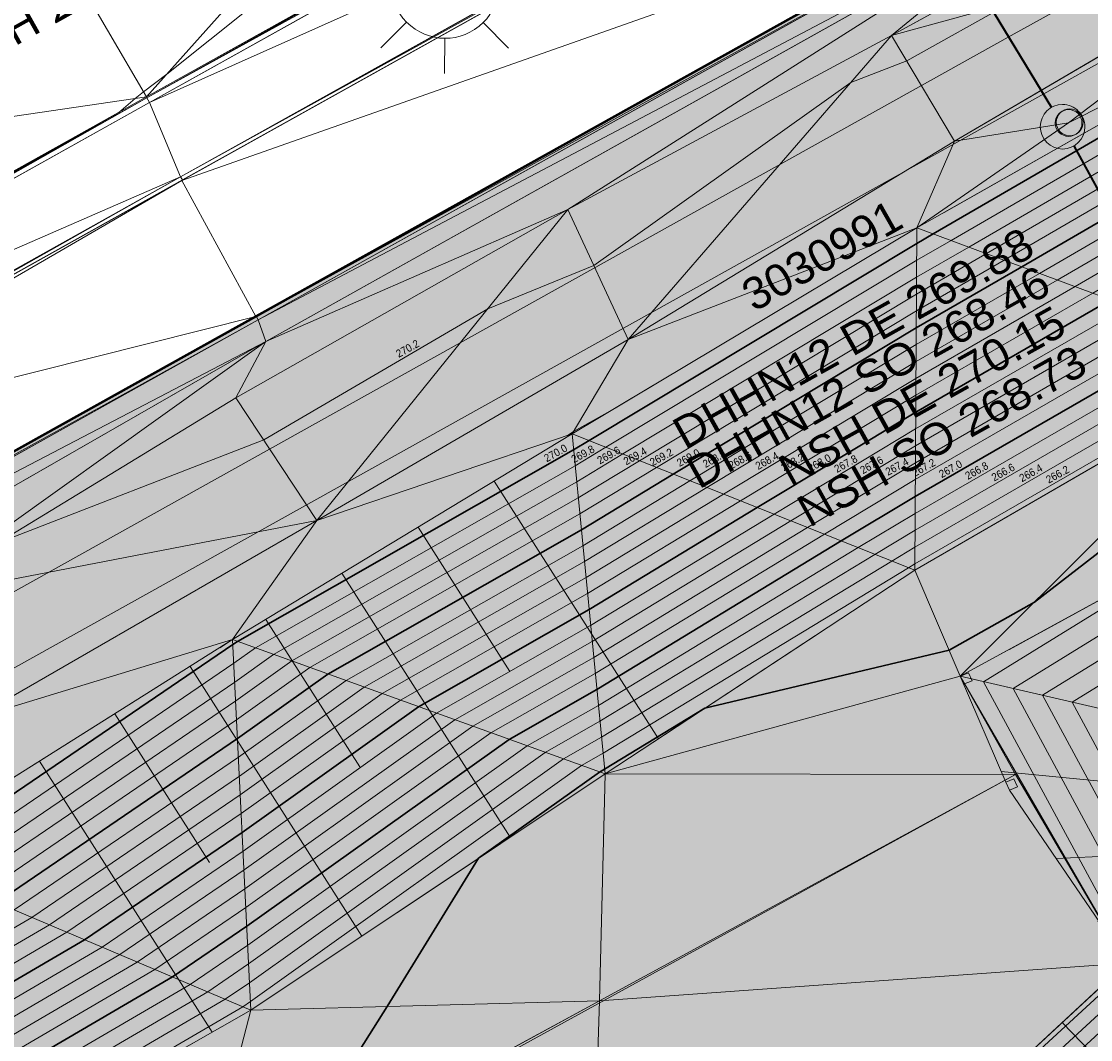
# Model space of a CAD drawing. Header units: millimetres. Extents: x 3402416 to 3403134, y 5267375 to 5268119.
# Tile 43 of 256: x 3402658 to 3402682, y 5267588 to 5267610. Entities that reach past the tile are written whole.
import ezdxf
from ezdxf.enums import TextEntityAlignment as Align

# ---------------------------------------------------------------- set-up
doc = ezdxf.new("R2010")
doc.units = ezdxf.units.MM
doc.header["$MEASUREMENT"] = 0
for name, pattern in [('100.1', [0]), ('100.4', [0]), ('100.5', [5.5, 3.9, -1.6]), ('DGN Style 2', [18.986358, 11.391815, -7.594543]), ('Zaun', [3, 1.5, 1.5])]:
    doc.linetypes.add(name, pattern=pattern)
for name, color, linetype, lineweight in [('_WBG Ideenteil + Pachtvertrag', 8, 'Continuous', 25), ('IVK_Boeschung', 7, 'Continuous', 0), ('IVK_Fahrbahnrand', 7, 'Continuous', 0), ('IVK_Gleis', 7, 'Continuous', 0), ('IVK_NSH_Modell Hoehenlinien Beschriftung', 1, 'Continuous', 0), ('IVK_NSH_Modell Umring Teil West', 7, 'Continuous', 0), ('IVK_NSH_Modell Vermaschung Teil West', 2, 'Continuous', 0), ('IVK_NSH_Topographie Boeschungskante', 1, 'Continuous', 0), ('IVK_NSH_Topographie Fahrbahnrand', 7, 'Continuous', 0), ('IVK_NSH_Topographie Schachtdeckel', 7, 'Continuous', 0), ('IVK_NSH_Topographie Zaun', 7, 'Continuous', 0), ('IVK_Rahmen Stempel', 7, 'Continuous', 0), ('IVK_RW Schachtanschrieb-Hoehen_NSH', 90, 'Continuous', 0), ('IVK_Strassenbeleuchtung', 7, 'Continuous', 0), ('IVK_SW Kanal', 20, 'Continuous', 0), ('IVK_SW Schacht', 20, 'Continuous', 0), ('IVK_SW Schachtanschrieb-Hoehen_NSH', 20, 'Continuous', 0), ('IVK_Zaun', 7, 'Continuous', 0)]:
    doc.layers.add(name, color=color, linetype=linetype, lineweight=lineweight)
for name, color, linetype, lineweight, true_color in [('_WBG Realisierungsteil', 7, 'Continuous', 50, 0x9494ff), ('ALKIS_Flurstuecksgrenze', 7, 'Continuous', 0, 0xffff80), ('BetaPlan_SW_GW_Schachtnummer', 7, 'Continuous', 0, 0xa85100), ('IVK_NSH_Modell Hoehenlinien 1 Meter', 7, 'Continuous', 0, 0xe6956a), ('IVK_NSH_Modell Hoehenlinien 20 Zentimeter', 7, 'Continuous', 0, 0xe6956a)]:
    doc.layers.add(name, color=color, linetype=linetype, lineweight=lineweight, true_color=true_color)
doc.styles.add('Arial', font='arial.ttf')
doc.styles.add('IVK_Modell Beschriftung Hoehenlinien', font='arial.ttf')
doc.styles.add('Style-arial', font='arial.ttf')
doc.styles.add('Style-Arial Unicode MS', font='ARIALUNI.TTF')

# ---------------------------------------------------------------- blocks, each defined once
blk = doc.blocks.new('LAMPE0')
at = {"color": 0, "linetype": 'ByBlock', "lineweight": -2}
for p, q in [((0.00001, 0.00267), (0.00002, 0.00445)), ((-0.0019, 0.00192), (-0.00317, 0.0032)), ((0.00192, 0.0019), (0.0032, 0.00317)), ((-0.00267, 0.00001), (-0.00445, 0.00002)), ((0.00267, -0.00001), (0.00445, -0.00002)), ((-0.00192, -0.0019), (-0.0032, -0.00317)), ((0.0019, -0.00192), (0.00317, -0.0032)), ((-0.00001, -0.00267), (-0.00002, -0.00445))]:
    blk.add_line(p, q, dxfattribs=at)
for start, end in [(44.7428, 134.7428), (134.7428, 224.7428), (314.7428, 44.7428), (224.7428, 314.7428)]:
    blk.add_arc((0, 0), 0.0027, start, end, dxfattribs=at)
blk = doc.blocks.new('560')
at = {"color": 40, "linetype": 'Continuous', "lineweight": 13, "true_color": 0xffa800}
blk.add_circle((0, 0), 0.3, dxfattribs=at)
blk = doc.blocks.new('STEIN')
at = {"color": 0, "linetype": 'ByBlock', "lineweight": -2}
for start, end in [(90, 180), (0, 90), (180, 270), (270, 0)]:
    blk.add_arc((0, 0), 0.00501, start, end, dxfattribs=at)

msp = doc.modelspace()

# ---------------------------------------------------------------- hatches: boundary and pattern name
at = {"layer": '_WBG Ideenteil + Pachtvertrag', "linetype": 'Continuous', "lineweight": 13, "transparency": 33554483}
h = msp.add_hatch(color=10, dxfattribs=at)
h.dxf.hatch_style = 1
h.paths.add_polyline_path([(3403020.162, 5267924.388), (3402974.165, 5267921.173), (3402970.834, 5267929.906), (3402966.125, 5267938.096), (3402962.962, 5267942.43), (3402957.609, 5267949.641), (3402947.36, 5267962.65), (3402939.808, 5267958.281), (3402940.65, 5267953.63), (3402941.22, 5267941.91), (3402941.79, 5267930.19), (3402941.545, 5267919.145), (3402940.618, 5267897.122), (3402939.52, 5267886.351), (3402937.994, 5267875.647), (3402933.952, 5267857.288), (3402924.27, 5267830.291), (3402912.706, 5267807.601), (3402888.95, 5267776.443), (3402888.949, 5267776.444), (3402875.126, 5267762.813), (3402817.857, 5267713.907), (3402814.793, 5267708.813), (3402749.53, 5267659.038), (3402740.54, 5267652.665), (3402743.031, 5267648.819), (3402726.54, 5267638.14), (3402711.87, 5267630.76), (3402634.27, 5267587.49), (3402621.47, 5267580.91), (3402607.52, 5267574.99), (3402612.55, 5267567.78), (3402597.743, 5267552.391), (3402630.486, 5267520.888), (3402683.349, 5267542.27), (3402692.955, 5267547.525), (3402703.98, 5267553.56), (3402743.097, 5267575.543), (3402746.601, 5267577.473), (3402753.342, 5267580.873), (3402757.657, 5267582.852), (3402762.378, 5267584.452), (3402767.187, 5267585.764), (3402772.3, 5267586.827), (3402777.468, 5267587.565), (3402782.59, 5267588.116), (3402787.738, 5267587.941), (3402794.984, 5267586.422), (3402794.339, 5267584.753), (3402798.109, 5267583.568), (3402799.256, 5267582.522), (3402802.297, 5267580.638), (3402804.959, 5267578.374), (3402807.449, 5267575.694), (3402813.837, 5267564.975), (3402824.334, 5267559.186), (3402831.546, 5267563.248), (3402850.736, 5267528.656), (3402857.046, 5267532.176), (3402875.097, 5267542.718), (3402879.432, 5267545.496), (3402884.47, 5267548.76), (3402887.62, 5267550.84), (3402890.12, 5267552.705), (3402892.62, 5267554.57), (3402896.5, 5267557.725), (3402900.38, 5267560.88), (3402903.425, 5267563.53), (3402911.32, 5267570.84), (3402925.42, 5267583.35), (3402926.03, 5267588.41), (3402935.72, 5267598.94), (3402939.889, 5267603.531), (3402947.512, 5267612.875), (3402954.376, 5267622.159), (3402960.809, 5267631.964), (3402966.189, 5267641.216), (3402971.089, 5267650.738), (3402974.885, 5267659.6), (3402977.896, 5267666.63), (3402983.519, 5267677.452), (3402987.072, 5267688.519), (3402989.662, 5267695.872), (3402996.63, 5267712.76), (3402998.88, 5267719.66), (3403002.59, 5267737.3), (3403004.045, 5267747.99), (3403005.5, 5267758.68), (3403006.26, 5267780.78), (3403008.055, 5267823.755), (3403009.28, 5267856.42), (3403009.069, 5267863.169), (3403007.637, 5267873.43)])
h.paths.add_polyline_path([(3402831.684, 5267692.713), (3402826.57, 5267697.97), (3402826.57, 5267697.97), (3402822.855, 5267702.231), (3402821.22, 5267700.91), (3402817.3, 5267705.73), (3402868.07, 5267748.98), (3402874.24, 5267754.23), (3402879.48, 5267748.1), (3402881.455, 5267745.791), (3402884.49, 5267742.976), (3402858.85, 5267715.33, -0.011159), (3402852.943, 5267709.528, -0.011773), (3402846.747, 5267703.983, -0.012769), (3402839.046, 5267697.938, -0.011757)], flags=16)
h.paths.add_polyline_path([(3402833.136, 5267693.592), (3402864.347, 5267722.275), (3402861.409, 5267725.473), (3402830.198, 5267696.79)], flags=24)

# ---------------------------------------------------------------- linework, layer by layer
at = {"layer": '_WBG Ideenteil + Pachtvertrag', "color": 10, "linetype": 'Continuous', "lineweight": 50, "transparency": 33554687}
msp.add_lwpolyline([(3402703.98, 5267553.56), (3402692.955, 5267547.525), (3402683.349, 5267542.27), (3402630.486, 5267520.888), (3402597.743, 5267552.391), (3402612.55, 5267567.78), (3402607.52, 5267574.99), (3402621.47, 5267580.91), (3402634.27, 5267587.49), (3402711.87, 5267630.76)], dxfattribs=at)
at = {"layer": '_WBG Realisierungsteil', "color": 168, "lineweight": 50, "transparency": 33554687}
msp.add_lwpolyline([(3402703.98, 5267553.56), (3402692.955, 5267547.525), (3402683.349, 5267542.27), (3402630.486, 5267520.888), (3402597.743, 5267552.391), (3402612.55, 5267567.78), (3402607.52, 5267574.99), (3402621.47, 5267580.91), (3402634.27, 5267587.49), (3402711.87, 5267630.76)], dxfattribs=at)
at = {"layer": 'ALKIS_Flurstuecksgrenze', "color": 7, "linetype": 'Continuous', "lineweight": 30, "flags": 128}
for points in [[(3402461.797, 5267560.761), (3402469.973, 5267558.48), (3402479.137, 5267556.939), (3402488.422, 5267556.359), (3402497.796, 5267556.749), (3402552.35, 5267561.959), (3402567.896, 5267564.05), (3402580.752, 5267566.671), (3402594.638, 5267570.482), (3402607.524, 5267574.993), (3402621.47, 5267580.915), (3402634.266, 5267587.487), (3402711.871, 5267630.761)], [(3402711.871, 5267630.761), (3402634.266, 5267587.487), (3402621.47, 5267580.915), (3402607.524, 5267574.993), (3402612.546, 5267567.78), (3402582.042, 5267536.069), (3402536.752, 5267489.002), (3402519.243, 5267430.89), (3402463.362, 5267374.849)]]:
    msp.add_lwpolyline(points, dxfattribs=at)
at = {"layer": 'IVK_Boeschung', "color": 7, "linetype": 'DGN Style 2', "lineweight": 13}
for p, q in [((3402668.926, 5267600.128), (3402672.614, 5267594.335)), ((3402667.215, 5267599.091), (3402669.277, 5267595.852)), ((3402665.504, 5267598.054), (3402669.28, 5267592.123)), ((3402663.794, 5267597.017), (3402665.903, 5267593.704)), ((3402662.093, 5267595.964), (3402665.952, 5267589.904)), ((3402679.394, 5267595.74), (3402684.664, 5267594.526)), ((3402660.4, 5267594.899), (3402662.529, 5267591.556)), ((3402658.707, 5267593.834), (3402662.585, 5267587.744)), ((3402680.318, 5267593.601), (3402683.03, 5267593.337)), ((3402681.546, 5267591.647), (3402686.32, 5267591.874)), ((3402681.688, 5267587.962), (3402686.5, 5267582.997))]:
    msp.add_line(p, q, dxfattribs=at)
at = {"layer": 'IVK_Boeschung', "color": 7, "linetype": 'DGN Style 2', "lineweight": 13, "flags": 128}
for points in [[(3402507.576, 5267402.059), (3402509.36, 5267405.803), (3402509.826, 5267411.378), (3402512.471, 5267421.138), (3402519.541, 5267437.527), (3402526.385, 5267447.815), (3402530.67, 5267454.106), (3402534.239, 5267464.351), (3402537.4, 5267473.002), (3402541.813, 5267481.98), (3402546.419, 5267492.659), (3402553.126, 5267503.087), (3402560.505, 5267511.414), (3402567.43, 5267520.202), (3402573.027, 5267526.434), (3402580.569, 5267539.185), (3402585.853, 5267545.516), (3402589.872, 5267549.264), (3402594.238, 5267549.802), (3402601.546, 5267554.035), (3402608.548, 5267560.2), (3402616.922, 5267556.441), (3402621.555, 5267557.803), (3402628.013, 5267562.735), (3402632.393, 5267568.629), (3402632.248, 5267571.662), (3402633.779, 5267574.456), (3402638.063, 5267578.819), (3402642.019, 5267581.965), (3402646.139, 5267587.18), (3402652.571, 5267591.014), (3402655.301, 5267591.691), (3402663.047, 5267596.564), (3402670.674, 5267601.188), (3402678.422, 5267605.817), (3402688.854, 5267611.727)], [(3402692.632, 5267606.31), (3402686.485, 5267602.817), (3402678.373, 5267598.124), (3402671.414, 5267593.546), (3402663.458, 5267588.241), (3402656.364, 5267584.204), (3402653.76, 5267583.997), (3402650.824, 5267582.782), (3402649.157, 5267580.866), (3402647.914, 5267578.818), (3402645.899, 5267576.6), (3402638.13, 5267571.094), (3402637.869, 5267570.214), (3402638.636, 5267566.682), (3402637.145, 5267561.472), (3402632.507, 5267556.151), (3402627.108, 5267552.421), (3402621.419, 5267550.177), (3402617.685, 5267549.263), (3402615.196, 5267546.839), (3402612.065, 5267544.115), (3402605.43, 5267542.283), (3402595.979, 5267545.483), (3402590.342, 5267539.794), (3402585.831, 5267533.424), (3402577.549, 5267522.902), (3402571.642, 5267515.946), (3402566.549, 5267510.266), (3402560.193, 5267503.639), (3402552.967, 5267493.761), (3402546.837, 5267482.501), (3402542.469, 5267471.659), (3402538.493, 5267463.288), (3402533.938, 5267451.434), (3402531.5, 5267446.317), (3402524.442, 5267435.521), (3402518.938, 5267420.583), (3402515.371, 5267409.733), (3402513.325, 5267402.051), (3402509.004, 5267398.298)], [(3402690.498, 5267601.81), (3402679.394, 5267595.74), (3402680.5, 5267593.18), (3402683.125, 5267589.295), (3402670.952, 5267578.005), (3402663.666, 5267568.425), (3402657.349, 5267559.123), (3402644.708, 5267553.094), (3402636.126, 5267548.543), (3402622.033, 5267540.788), (3402613.91, 5267536.301), (3402602.421, 5267529.371), (3402595, 5267523.945), (3402587.731, 5267518.469), (3402578.75, 5267509.814), (3402568.013, 5267499.036), (3402557.863, 5267487.372), (3402550.637, 5267478.629), (3402544.78, 5267468.838), (3402539.333, 5267457.697), (3402534.199, 5267446.54), (3402528.857, 5267435.85), (3402525.481, 5267428.512), (3402524.14, 5267422.165), (3402525.474, 5267416.197), (3402523.296, 5267414.053), (3402520.675, 5267407.332), (3402517.771, 5267400.519), (3402518.157, 5267398.649), (3402519.303, 5267395.407), (3402516.923, 5267392.702)]]:
    msp.add_lwpolyline(points, dxfattribs=at)
at = {"layer": 'IVK_Fahrbahnrand', "color": 7, "linetype": '100.1', "ltscale": 10}
for p, q in [((3402678.647, 5267618.543), (3402661.113, 5267608.757)), ((3402661.182, 5267608.632), (3402678.739, 5267618.442)), ((3402679.613, 5267616.858), (3402661.878, 5267606.959)), ((3402661.902, 5267606.882), (3402679.664, 5267616.786)), ((3402661.113, 5267608.757), (3402645.049, 5267599.784)), ((3402645.096, 5267599.651), (3402661.182, 5267608.632)), ((3402661.878, 5267606.959), (3402645.996, 5267598.086)), ((3402646.065, 5267598.031), (3402661.902, 5267606.882))]:
    msp.add_line(p, q, dxfattribs=at)
at = {"layer": 'IVK_Fahrbahnrand', "color": 7, "linetype": '100.4', "ltscale": 10}
for p, q in [((3402661.118, 5267608.734), (3402678.67, 5267618.54)), ((3402679.653, 5267616.789), (3402661.917, 5267606.895)), ((3402645.043, 5267599.759), (3402661.118, 5267608.734)), ((3402661.917, 5267606.895), (3402646.037, 5267598.023))]:
    msp.add_line(p, q, dxfattribs=at)
at = {"layer": 'IVK_Fahrbahnrand', "color": 7, "linetype": 'Continuous', "lineweight": 13}
for p, q in [((3402681.388, 5267613.751), (3402663.58, 5267603.819)), ((3402663.619, 5267603.749), (3402681.427, 5267613.681)), ((3402663.58, 5267603.819), (3402647.832, 5267595.027)), ((3402647.871, 5267594.957), (3402663.619, 5267603.749))]:
    msp.add_line(p, q, dxfattribs=at)
at = {"layer": 'IVK_Gleis', "color": 7, "linetype": 'Continuous', "lineweight": 13}
for p, q in [((3402680.54, 5267610.14), (3402716.33, 5267630.12)), ((3402681.27, 5267608.83), (3402717.07, 5267628.81)), ((3402624.65, 5267578.97), (3402680.54, 5267610.14)), ((3402625.38, 5267577.66), (3402681.27, 5267608.83))]:
    msp.add_line(p, q, dxfattribs=at)
at = {"layer": 'IVK_NSH_Modell Hoehenlinien 1 Meter', "color": 32, "linetype": 'Continuous', "lineweight": 30, "true_color": 0xcd6000, "flags": 128}
for points, elevation in [([(3402620.828, 5267579.42), (3402624.234, 5267580.804), (3402628.395, 5267582.679), (3402631.825, 5267584.262), (3402635.862, 5267586.173), (3402638.978, 5267586.076), (3402640.611, 5267586.384), (3402641.961, 5267586.69), (3402644.344, 5267586.66), (3402645.96, 5267586.953), (3402646.145, 5267587.168), (3402646.148, 5267587.172), (3402652.474, 5267590.557), (3402652.637, 5267590.627), (3402655.21, 5267591.237), (3402655.363, 5267591.258), (3402655.767, 5267591.494), (3402663.052, 5267596.454), (3402663.153, 5267596.526), (3402670.709, 5267600.826), (3402671.056, 5267601.036), (3402678.42, 5267605.466), (3402678.79, 5267605.68), (3402688.79, 5267611.485)], 270), ([(3402657.743, 5267590.658), (3402663.157, 5267594.344), (3402665.188, 5267595.792), (3402670.883, 5267599.033), (3402672.944, 5267600.284), (3402678.408, 5267603.571), (3402680.78, 5267604.94), (3402688.194, 5267609.243), (3402689.824, 5267610.336)], 269), ([(3402655.884, 5267587.584), (3402659.719, 5267589.822), (3402663.261, 5267592.234), (3402667.222, 5267595.058), (3402671.056, 5267597.24), (3402674.833, 5267599.533), (3402678.396, 5267601.676), (3402682.77, 5267604.199), (3402687.598, 5267607.002), (3402690.699, 5267609.081)], 268), ([(3402656.145, 5267585.747), (3402661.695, 5267588.986), (3402663.365, 5267590.123), (3402669.257, 5267594.324), (3402671.23, 5267595.447), (3402676.722, 5267598.781), (3402678.384, 5267599.78), (3402684.76, 5267603.459), (3402687.002, 5267604.76), (3402691.575, 5267607.826)], 267), ([(3402655.873, 5267579.801), (3402662.483, 5267580.926), (3402664.07, 5267582.368), (3402664.149, 5267584.569), (3402666.522, 5267588.322), (3402668.573, 5267591.651), (3402671.292, 5267593.59), (3402671.404, 5267593.654), (3402673.659, 5267595.023), (3402679.143, 5267596.325), (3402681.065, 5267597.408), (3402687.676, 5267602.518), (3402687.957, 5267602.53), (3402688.883, 5267604.179), (3402692.45, 5267606.571)], 266)]:
    msp.add_lwpolyline(points, dxfattribs=dict(at, elevation=elevation))
at = {"layer": 'IVK_NSH_Modell Hoehenlinien 20 Zentimeter', "color": 32, "linetype": 'Continuous', "lineweight": 13, "true_color": 0xcd6000, "flags": 128}
for points, elevation in [([(3402676.992, 5267621.588), (3402661.568, 5267609.266), (3402661.047, 5267608.869), (3402660.854, 5267608.719), (3402660.489, 5267608.409), (3402652.119, 5267603.722)], 270.2), ([(3402656.163, 5267591.327), (3402663.073, 5267596.032), (3402663.56, 5267596.379), (3402670.744, 5267600.467), (3402671.433, 5267600.886), (3402678.417, 5267605.087), (3402679.188, 5267605.532), (3402688.67, 5267611.037)], 269.8), ([(3402656.953, 5267590.992), (3402663.115, 5267595.188), (3402664.374, 5267596.085), (3402670.813, 5267599.75), (3402672.189, 5267600.585), (3402678.413, 5267604.329), (3402679.984, 5267605.236), (3402688.432, 5267610.14), (3402689.474, 5267610.838)], 269.4), ([(3402657.759, 5267598.729), (3402663.747, 5267601.051), (3402668.778, 5267603.995), (3402671.163, 5267604.969), (3402676.938, 5267609.084), (3402678.194, 5267609.566), (3402680.558, 5267610.884)], 270.2), ([(3402656.558, 5267591.159), (3402663.094, 5267595.61), (3402663.967, 5267596.232), (3402670.779, 5267600.109), (3402671.811, 5267600.735), (3402678.415, 5267604.708), (3402679.586, 5267605.384), (3402688.551, 5267610.588)], 269.6), ([(3402657.348, 5267590.825), (3402663.136, 5267594.766), (3402664.781, 5267595.939), (3402670.848, 5267599.391), (3402672.567, 5267600.435), (3402678.41, 5267603.95), (3402680.382, 5267605.088), (3402688.313, 5267609.692), (3402689.649, 5267610.587)], 269.2), ([(3402658.139, 5267590.491), (3402663.177, 5267593.922), (3402665.595, 5267595.645), (3402670.917, 5267598.674), (3402673.322, 5267600.134), (3402678.405, 5267603.192), (3402681.178, 5267604.792), (3402688.074, 5267608.795), (3402689.999, 5267610.085)], 268.8), ([(3402655.728, 5267588.686), (3402658.534, 5267590.324), (3402663.198, 5267593.5), (3402666.001, 5267595.498), (3402670.952, 5267598.316), (3402673.7, 5267599.984), (3402678.403, 5267602.813), (3402681.576, 5267604.644), (3402687.955, 5267608.347), (3402690.174, 5267609.834)], 268.6), ([(3402655.78, 5267588.319), (3402658.929, 5267590.157), (3402663.219, 5267593.078), (3402666.408, 5267595.352), (3402670.987, 5267597.957), (3402674.078, 5267599.833), (3402678.4, 5267602.434), (3402681.974, 5267604.495), (3402687.836, 5267607.899), (3402690.349, 5267609.583)], 268.4), ([(3402655.832, 5267587.951), (3402659.324, 5267589.989), (3402663.24, 5267592.656), (3402666.815, 5267595.205), (3402671.022, 5267597.598), (3402674.456, 5267599.683), (3402678.398, 5267602.055), (3402682.372, 5267604.347), (3402687.717, 5267607.45), (3402690.524, 5267609.332)], 268.2), ([(3402655.936, 5267587.216), (3402660.115, 5267589.655), (3402663.282, 5267591.812), (3402667.629, 5267594.911), (3402671.091, 5267596.881), (3402675.211, 5267599.382), (3402678.393, 5267601.297), (3402683.168, 5267604.051), (3402687.478, 5267606.554), (3402690.874, 5267608.83)], 267.8), ([(3402655.988, 5267586.849), (3402660.51, 5267589.488), (3402663.303, 5267591.39), (3402668.036, 5267594.764), (3402671.126, 5267596.522), (3402675.589, 5267599.232), (3402678.391, 5267600.918), (3402683.566, 5267603.903), (3402687.359, 5267606.105), (3402691.049, 5267608.579)], 267.6), ([(3402656.041, 5267586.482), (3402660.905, 5267589.321), (3402663.323, 5267590.968), (3402668.443, 5267594.618), (3402671.161, 5267596.164), (3402675.967, 5267599.082), (3402678.388, 5267600.539), (3402683.964, 5267603.755), (3402687.24, 5267605.657), (3402691.224, 5267608.328)], 267.4), ([(3402656.093, 5267586.114), (3402661.3, 5267589.154), (3402663.344, 5267590.545), (3402668.85, 5267594.471), (3402671.195, 5267595.805), (3402676.344, 5267598.931), (3402678.386, 5267600.16), (3402684.362, 5267603.607), (3402687.121, 5267605.209), (3402691.4, 5267608.077)], 267.2), ([(3402656.197, 5267585.38), (3402662.091, 5267588.819), (3402663.386, 5267589.701), (3402669.664, 5267594.177), (3402671.265, 5267595.088), (3402677.1, 5267598.631), (3402678.381, 5267599.401), (3402685.158, 5267603.311), (3402686.883, 5267604.312), (3402691.75, 5267607.575)], 266.8), ([(3402656.249, 5267585.012), (3402662.486, 5267588.652), (3402663.407, 5267589.279), (3402670.071, 5267594.03), (3402671.299, 5267594.729), (3402677.478, 5267598.48), (3402678.379, 5267599.022), (3402685.556, 5267603.163), (3402686.763, 5267603.864), (3402691.925, 5267607.324)], 266.6), ([(3402656.301, 5267584.645), (3402662.881, 5267588.485), (3402663.428, 5267588.857), (3402670.478, 5267593.884), (3402671.334, 5267594.371), (3402677.855, 5267598.33), (3402678.376, 5267598.643), (3402685.954, 5267603.015), (3402686.644, 5267603.415), (3402692.1, 5267607.073)], 266.4), ([(3402656.354, 5267584.277), (3402663.276, 5267588.318), (3402663.448, 5267588.435), (3402670.885, 5267593.737), (3402671.369, 5267594.012), (3402678.233, 5267598.18), (3402678.374, 5267598.264), (3402686.352, 5267602.867), (3402686.525, 5267602.967), (3402692.275, 5267606.822)], 266.2), ([(3402654.637, 5267568.837), (3402662.893, 5267569.057), (3402663.089, 5267569.268), (3402663.578, 5267569.351), (3402666.146, 5267571.686), (3402670.974, 5267577.949), (3402671.012, 5267577.995), (3402683.06, 5267589.08), (3402683.185, 5267589.192), (3402683.188, 5267589.196), (3402683.264, 5267589.287), (3402683.2, 5267589.549), (3402679.921, 5267595.619), (3402685.838, 5267599.262), (3402689.468, 5267602.068), (3402690.17, 5267602.098), (3402692.488, 5267606.228), (3402692.625, 5267606.32)], 265.8), ([(3402625.004, 5267547.599), (3402630.107, 5267551.131), (3402633.349, 5267554.381), (3402636.787, 5267555.079), (3402640.767, 5267557.459), (3402642.86, 5267557.229), (3402655.514, 5267559.864), (3402656.336, 5267560.416), (3402656.897, 5267560.742), (3402658.477, 5267560.784), (3402663.676, 5267567.9), (3402664.108, 5267568.491), (3402671.118, 5267577.584), (3402671.402, 5267577.93), (3402682.882, 5267588.492), (3402683.35, 5267588.911), (3402683.359, 5267588.926), (3402683.647, 5267589.266), (3402683.404, 5267590.244), (3402680.583, 5267595.466), (3402690.121, 5267601.34), (3402690.582, 5267601.653)], 265.6), ([(3402622.062, 5267540.855), (3402634.301, 5267549.328), (3402635.284, 5267550.313), (3402642.052, 5267551.685), (3402644.722, 5267553.032), (3402644.827, 5267553.08), (3402657.351, 5267558.839), (3402657.601, 5267559), (3402663.687, 5267567.33), (3402664.588, 5267568.563), (3402671.262, 5267577.22), (3402671.792, 5267577.864), (3402682.704, 5267587.904), (3402683.515, 5267588.63), (3402683.531, 5267588.655), (3402684.029, 5267589.245), (3402683.609, 5267590.939), (3402681.246, 5267595.313), (3402689.236, 5267600.234), (3402690.779, 5267601.285)], 265.4), ([(3402636.386, 5267548.474), (3402644.794, 5267552.713), (3402645.44, 5267553.006), (3402657.354, 5267558.485), (3402657.915, 5267558.845), (3402663.697, 5267566.76), (3402665.068, 5267568.636), (3402671.406, 5267576.856), (3402672.182, 5267577.799), (3402682.525, 5267587.316), (3402683.68, 5267588.349), (3402683.703, 5267588.385), (3402684.411, 5267589.224), (3402683.813, 5267591.634), (3402681.908, 5267595.161), (3402688.35, 5267599.128), (3402690.977, 5267600.917)], 265.2)]:
    msp.add_lwpolyline(points, dxfattribs=dict(at, elevation=elevation))
at = {"layer": 'IVK_NSH_Modell Hoehenlinien 20 Zentimeter', "color": 32, "linetype": 'Continuous', "lineweight": 13, "true_color": 0xcd6000, "elevation": 270.2, "flags": 128}
msp.add_lwpolyline([(3402670.572, 5267601.126), (3402670.674, 5267601.184), (3402670.678, 5267601.186), (3402671.586, 5267601.733), (3402670.704, 5267601.238), (3402670.588, 5267601.159)], close=True, dxfattribs=at)
at = {"layer": 'IVK_NSH_Modell Umring Teil West', "color": 6, "linetype": '100.5', "ltscale": 10, "true_color": 0xe202f2}
msp.add_open_spline([(3402628.253, 5267598.544, 269.937), (3402641.757, 5267606.054, 270.023), (3402657.553, 5267614.878, 270.114), (3402675.255, 5267624.773, 270.207), (3402675.324, 5267624.659, 270.079), (3402684.824, 5267621.981, 270.344), (3402684.826, 5267621.97, 270.458), (3402684.883, 5267621.864, 270.458), (3402685.543, 5267620.164, 270.387), (3402685.562, 5267620.086, 270.387), (3402685.564, 5267620.075, 270.322), (3402687.058, 5267616.919, 270.241), (3402687.044, 5267616.907, 270.297), (3402687.083, 5267616.837, 270.298), (3402687.222, 5267616.45, 270.294), (3402686.878, 5267615.082, 270.225), (3402688.132, 5267612.963, 270.158), (3402688.854, 5267611.727, 270.108), (3402692.632, 5267606.31, 265.792), (3402690.801, 5267601.975, 265.743), (3402690.498, 5267601.81, 265.685), (3402692.019, 5267598.974, 264.145), (3402693.751, 5267596.039, 263.722), (3402697.143, 5267589.96, 261.397), (3402697.219, 5267589.903, 261.323), (3402701.143, 5267583.189, 261.113), (3402700.796, 5267582.857, 261.114), (3402700.48, 5267582.471, 261.115), (3402700.24, 5267582.096, 261.116), (3402700.018, 5267581.634, 261.118), (3402699.865, 5267581.182, 261.121), (3402699.759, 5267580.656, 261.123), (3402699.724, 5267580.1, 261.127), (3402699.757, 5267579.607, 261.13), (3402699.84, 5267579.163, 261.133), (3402699.968, 5267578.744, 261.136), (3402700.137, 5267578.349, 261.14), (3402700.357, 5267577.958, 261.143), (3402700.601, 5267577.618, 261.146), (3402700.875, 5267577.308, 261.149), (3402701.194, 5267577.017, 261.152), (3402701.458, 5267576.818, 261.155), (3402701.77, 5267576.623, 261.157), (3402702.079, 5267576.466, 261.16), (3402702.457, 5267576.317, 261.162), (3402702.826, 5267576.211, 261.164), (3402703.183, 5267576.145, 261.166), (3402703.533, 5267576.111, 261.168), (3402703.896, 5267576.109, 261.169), (3402704.292, 5267576.143, 261.171), (3402704.681, 5267576.217, 261.172), (3402704.965, 5267576.296, 261.173), (3402705.217, 5267576.386, 261.173), (3402707.832, 5267577.842, 261.175), (3402709.09, 5267572.866, 261.096), (3402708.405, 5267568.61, 260.907), (3402698.283, 5267563.277, 261.169), (3402693.549, 5267560.553, 260.917), (3402685.523, 5267555.965, 261.026), (3402668.604, 5267549.392, 261.028), (3402659.972, 5267545.813, 260.693), (3402647.149, 5267540.036, 260.412), (3402637.208, 5267534.921, 260.309), (3402625.271, 5267527.783, 260.374), (3402614.853, 5267521.252, 260.423), (3402604.386, 5267513.647, 260.492), (3402591.208, 5267503.377, 260.76), (3402587.076, 5267508.519, 261.16), (3402587.731, 5267518.469, 265.454), (3402582.621, 5267519.527, 265.304), (3402588.906, 5267527.261, 265.481), (3402594.968, 5267537.514, 265.929), (3402603.304, 5267546.246, 266.775), (3402600.832, 5267549.266, 266.887), (3402596.744, 5267551.245, 269.012), (3402591.885, 5267549.833, 268.92), (3402587.239, 5267546.861, 269.081), (3402581.243, 5267547.71, 269.55), (3402581.129, 5267547.828, 269.548), (3402576.83, 5267544.403, 269.457), (3402573.092, 5267540.608, 269.43), (3402571.878, 5267541.8, 269.408), (3402570.615, 5267542.617, 269.407), (3402574.302, 5267546.633, 269.398), (3402567.663, 5267563.645, 269.883), (3402562.649, 5267562.897, 269.866), (3402562.595, 5267563.239, 269.861), (3402562.584, 5267563.318, 269.86), (3402562.11, 5267566.725, 269.873), (3402562.099, 5267566.805, 269.873), (3402563.338, 5267566.977, 269.879), (3402565.816, 5267567.348, 269.89), (3402567.039, 5267567.542, 269.896), (3402568.655, 5267567.813, 269.908), (3402570.73, 5267568.179, 269.912), (3402571.95, 5267568.407, 269.917), (3402573.148, 5267568.637, 269.923), (3402576.065, 5267569.267, 269.935), (3402578.987, 5267569.94, 269.946), (3402580.21, 5267570.222, 269.951), (3402581.417, 5267570.509, 269.956), (3402582.621, 5267570.804, 269.961), (3402583.824, 5267571.107, 269.967), (3402585.018, 5267571.417, 269.972), (3402587.407, 5267572.063, 269.983), (3402592.197, 5267573.463, 270.005), (3402594.547, 5267574.203, 270.015), (3402595.726, 5267574.586, 270.02), (3402596.901, 5267574.978, 270.026), (3402598.088, 5267575.384, 270.031), (3402599.405, 5267575.831, 270.038), (3402600.717, 5267576.286, 270.045), (3402602.256, 5267576.82, 270.053), (3402603.278, 5267577.202, 270.058), (3402604.589, 5267577.686, 270.064), (3402605.878, 5267578.171, 270.071), (3402607.163, 5267578.664, 270.078), (3402608.444, 5267579.165, 270.085), (3402609.722, 5267579.675, 270.091), (3402613.612, 5267581.348, 270.009), (3402612.713, 5267582.91, 270.024), (3402612.692, 5267583.028, 270.024), (3402612.691, 5267583.046, 269.904), (3402610.129, 5267589.514, 269.691), (3402610.114, 5267589.539, 269.803), (3402610.039, 5267589.633, 269.803), (3402611.28, 5267590.171, 269.812), (3402612.516, 5267590.718, 269.821), (3402613.75, 5267591.273, 269.83), (3402614.979, 5267591.836, 269.839), (3402616.205, 5267592.407, 269.848), (3402617.428, 5267592.985, 269.857), (3402618.646, 5267593.572, 269.866), (3402619.861, 5267594.166, 269.874), (3402621.072, 5267594.768, 269.883), (3402622.279, 5267595.378, 269.892), (3402623.481, 5267595.996, 269.901), (3402624.68, 5267596.621, 269.91), (3402625.875, 5267597.255, 269.919), (3402627.066, 5267597.896, 269.928), (3402628.253, 5267598.544, 269.937)], degree=1, dxfattribs=at)
at = {"layer": 'IVK_NSH_Modell Vermaschung Teil West'}
for points in [[(3402657.601, 5267614.755, 269.99), (3402675.324, 5267624.659, 270.079), (3402661.113, 5267608.757, 270.204)], [(3402661.113, 5267608.757, 270.204), (3402675.324, 5267624.659, 270.079), (3402678.647, 5267618.543, 270.32)], [(3402661.113, 5267608.757, 270.204), (3402678.647, 5267618.543, 270.32), (3402661.118, 5267608.734, 270.326)], [(3402678.647, 5267618.543, 270.32), (3402678.67, 5267618.54, 270.438), (3402661.118, 5267608.734, 270.326)], [(3402678.67, 5267618.54, 270.438), (3402678.739, 5267618.442, 270.438), (3402661.118, 5267608.734, 270.326)], [(3402661.118, 5267608.734, 270.326), (3402678.739, 5267618.442, 270.438), (3402661.182, 5267608.632, 270.326)], [(3402661.182, 5267608.632, 270.326), (3402678.739, 5267618.442, 270.438), (3402679.613, 5267616.858, 270.39)], [(3402661.182, 5267608.632, 270.326), (3402679.613, 5267616.858, 270.39), (3402661.878, 5267606.959, 270.307)], [(3402679.613, 5267616.858, 270.39), (3402679.653, 5267616.789, 270.39), (3402661.878, 5267606.959, 270.307)], [(3402661.878, 5267606.959, 270.307), (3402679.653, 5267616.789, 270.39), (3402661.917, 5267606.895, 270.307)], [(3402661.902, 5267606.882, 270.242), (3402679.664, 5267616.786, 270.316), (3402681.394, 5267613.756, 270.265)], [(3402661.902, 5267606.882, 270.242), (3402661.917, 5267606.895, 270.307), (3402679.664, 5267616.786, 270.316)], [(3402661.917, 5267606.895, 270.307), (3402679.653, 5267616.789, 270.39), (3402679.664, 5267616.786, 270.316)], [(3402677.853, 5267610.141, 270.215), (3402686.878, 5267615.082, 270.225), (3402688.132, 5267612.963, 270.158)], [(3402677.853, 5267610.141, 270.215), (3402681.669, 5267613.265, 270.289), (3402686.878, 5267615.082, 270.225)], [(3402657.601, 5267614.755, 269.99), (3402661.113, 5267608.757, 270.204), (3402641.822, 5267605.929, 269.906)], [(3402681.394, 5267613.756, 270.265), (3402663.57, 5267603.824, 270.35), (3402661.902, 5267606.882, 270.242)], [(3402663.57, 5267603.824, 270.35), (3402681.394, 5267613.756, 270.265), (3402681.388, 5267613.751, 270.317)], [(3402663.57, 5267603.824, 270.35), (3402681.388, 5267613.751, 270.317), (3402663.58, 5267603.819, 270.386)], [(3402681.388, 5267613.751, 270.317), (3402681.427, 5267613.681, 270.318), (3402663.58, 5267603.819, 270.386)], [(3402681.427, 5267613.681, 270.318), (3402663.619, 5267603.749, 270.387), (3402663.58, 5267603.819, 270.386)], [(3402663.619, 5267603.749, 270.387), (3402681.427, 5267613.681, 270.318), (3402681.669, 5267613.265, 270.289)], [(3402663.619, 5267603.749, 270.387), (3402681.669, 5267613.265, 270.289), (3402663.791, 5267603.265, 270.379)], [(3402681.669, 5267613.265, 270.289), (3402670.58, 5267606.226, 270.262), (3402663.791, 5267603.265, 270.379)], [(3402670.58, 5267606.226, 270.262), (3402681.669, 5267613.265, 270.289), (3402677.853, 5267610.141, 270.215)], [(3402677.853, 5267610.141, 270.215), (3402688.132, 5267612.963, 270.158), (3402679.263, 5267607.764, 270.153)], [(3402679.263, 5267607.764, 270.153), (3402688.132, 5267612.963, 270.158), (3402681.83, 5267608.172, 270.146)], [(3402688.132, 5267612.963, 270.158), (3402688.854, 5267611.727, 270.108), (3402681.83, 5267608.172, 270.146)], [(3402678.422, 5267605.817, 270.185), (3402681.83, 5267608.172, 270.146), (3402688.854, 5267611.727, 270.108)], [(3402678.422, 5267605.817, 270.185), (3402688.854, 5267611.727, 270.108), (3402686.485, 5267602.817, 266.133)], [(3402677.853, 5267610.141, 270.215), (3402671.935, 5267603.306, 270.118), (3402670.58, 5267606.226, 270.262)], [(3402677.853, 5267610.141, 270.215), (3402679.263, 5267607.764, 270.153), (3402671.935, 5267603.306, 270.118)], [(3402641.822, 5267605.929, 269.906), (3402661.113, 5267608.757, 270.204), (3402645.049, 5267599.784, 270.101)], [(3402661.118, 5267608.734, 270.326), (3402645.096, 5267599.651, 270.238), (3402645.043, 5267599.759, 270.238)], [(3402645.049, 5267599.784, 270.101), (3402661.118, 5267608.734, 270.326), (3402645.043, 5267599.759, 270.238)], [(3402645.049, 5267599.784, 270.101), (3402661.113, 5267608.757, 270.204), (3402661.118, 5267608.734, 270.326)], [(3402661.118, 5267608.734, 270.326), (3402661.182, 5267608.632, 270.326), (3402645.096, 5267599.651, 270.238)], [(3402661.182, 5267608.632, 270.326), (3402661.878, 5267606.959, 270.307), (3402645.096, 5267599.651, 270.238)], [(3402679.263, 5267607.764, 270.153), (3402681.83, 5267608.172, 270.146), (3402678.422, 5267605.817, 270.185)], [(3402671.935, 5267603.306, 270.118), (3402679.263, 5267607.764, 270.153), (3402678.422, 5267605.817, 270.185)], [(3402645.096, 5267599.651, 270.238), (3402661.878, 5267606.959, 270.307), (3402645.996, 5267598.086, 270.21)], [(3402645.996, 5267598.086, 270.21), (3402661.878, 5267606.959, 270.307), (3402646.037, 5267598.023, 270.21)], [(3402661.878, 5267606.959, 270.307), (3402661.917, 5267606.895, 270.307), (3402646.037, 5267598.023, 270.21)], [(3402661.917, 5267606.895, 270.307), (3402661.902, 5267606.882, 270.242), (3402646.037, 5267598.023, 270.21)], [(3402646.037, 5267598.023, 270.21), (3402661.902, 5267606.882, 270.242), (3402646.065, 5267598.031, 270.156)], [(3402646.065, 5267598.031, 270.156), (3402661.902, 5267606.882, 270.242), (3402651.326, 5267600.747, 270.19)], [(3402661.902, 5267606.882, 270.242), (3402663.57, 5267603.824, 270.35), (3402651.326, 5267600.747, 270.19)], [(3402663.122, 5267601.995, 270.269), (3402670.58, 5267606.226, 270.262), (3402664.942, 5267599.244, 270.068)], [(3402663.122, 5267601.995, 270.269), (3402663.791, 5267603.265, 270.379), (3402670.58, 5267606.226, 270.262)], [(3402664.942, 5267599.244, 270.068), (3402670.58, 5267606.226, 270.262), (3402671.935, 5267603.306, 270.118)], [(3402670.674, 5267601.188, 270.202), (3402678.422, 5267605.817, 270.185), (3402678.373, 5267598.124, 266.126)], [(3402670.674, 5267601.188, 270.202), (3402671.935, 5267603.306, 270.118), (3402678.422, 5267605.817, 270.185)], [(3402678.422, 5267605.817, 270.185), (3402686.485, 5267602.817, 266.133), (3402678.373, 5267598.124, 266.126)], [(3402651.326, 5267600.747, 270.19), (3402663.57, 5267603.824, 270.35), (3402647.809, 5267595.018, 270.26)], [(3402663.57, 5267603.824, 270.35), (3402647.832, 5267595.027, 270.302), (3402647.809, 5267595.018, 270.26)], [(3402663.57, 5267603.824, 270.35), (3402663.58, 5267603.819, 270.386), (3402647.832, 5267595.027, 270.302)], [(3402663.58, 5267603.819, 270.386), (3402663.619, 5267603.749, 270.387), (3402647.832, 5267595.027, 270.302)], [(3402663.619, 5267603.749, 270.387), (3402647.871, 5267594.957, 270.303), (3402647.832, 5267595.027, 270.302)], [(3402647.871, 5267594.957, 270.303), (3402663.619, 5267603.749, 270.387), (3402663.791, 5267603.265, 270.379)], [(3402663.791, 5267603.265, 270.379), (3402648.194, 5267594.314, 270.225), (3402647.871, 5267594.957, 270.303)], [(3402663.791, 5267603.265, 270.379), (3402655.661, 5267597.451, 270.173), (3402648.194, 5267594.314, 270.225)], [(3402663.791, 5267603.265, 270.379), (3402663.122, 5267601.995, 270.269), (3402655.661, 5267597.451, 270.173)], [(3402664.942, 5267599.244, 270.068), (3402671.935, 5267603.306, 270.118), (3402670.674, 5267601.188, 270.202)], [(3402678.373, 5267598.124, 266.126), (3402686.485, 5267602.817, 266.133), (3402679.394, 5267595.74, 265.959)], [(3402679.394, 5267595.74, 265.959), (3402686.485, 5267602.817, 266.133), (3402690.498, 5267601.81, 265.685)], [(3402663.122, 5267601.995, 270.269), (3402664.942, 5267599.244, 270.068), (3402655.661, 5267597.451, 270.173)], [(3402679.394, 5267595.74, 265.959), (3402690.498, 5267601.81, 265.685), (3402684.664, 5267594.526, 264.368)], [(3402670.674, 5267601.188, 270.202), (3402671.414, 5267593.546, 265.94), (3402663.047, 5267596.564, 270.052)], [(3402663.047, 5267596.564, 270.052), (3402664.942, 5267599.244, 270.068), (3402670.674, 5267601.188, 270.202)], [(3402670.674, 5267601.188, 270.202), (3402678.373, 5267598.124, 266.126), (3402671.414, 5267593.546, 265.94)], [(3402655.661, 5267597.451, 270.173), (3402664.942, 5267599.244, 270.068), (3402657.227, 5267594.791, 270.102)], [(3402664.942, 5267599.244, 270.068), (3402663.047, 5267596.564, 270.052), (3402657.227, 5267594.791, 270.102)], [(3402678.373, 5267598.124, 266.126), (3402679.394, 5267595.74, 265.959), (3402671.414, 5267593.546, 265.94)], [(3402663.047, 5267596.564, 270.052), (3402663.458, 5267588.241, 266.108), (3402655.301, 5267591.691, 270.236)], [(3402657.227, 5267594.791, 270.102), (3402663.047, 5267596.564, 270.052), (3402655.301, 5267591.691, 270.236)], [(3402671.414, 5267593.546, 265.94), (3402663.458, 5267588.241, 266.108), (3402663.047, 5267596.564, 270.052)], [(3402671.414, 5267593.546, 265.94), (3402679.394, 5267595.74, 265.959), (3402680.638, 5267593.532, 265.92)], [(3402679.394, 5267595.74, 265.959), (3402684.664, 5267594.526, 264.368), (3402683.125, 5267589.295, 265.873)], [(3402679.394, 5267595.74, 265.959), (3402683.125, 5267589.295, 265.873), (3402680.638, 5267593.532, 265.92)], [(3402663.458, 5267588.241, 266.108), (3402671.414, 5267593.546, 265.94), (3402671.289, 5267588.449, 265.832)], [(3402671.414, 5267593.546, 265.94), (3402680.638, 5267593.532, 265.92), (3402671.289, 5267588.449, 265.832)], [(3402680.638, 5267593.532, 265.92), (3402683.125, 5267589.295, 265.873), (3402671.289, 5267588.449, 265.832)], [(3402663.458, 5267588.241, 266.108), (3402656.364, 5267584.204, 266.16), (3402655.301, 5267591.691, 270.236)], [(3402683.125, 5267589.295, 265.873), (3402679.281, 5267576.609, 261.559), (3402670.952, 5267578.005, 265.831)], [(3402671.289, 5267588.449, 265.832), (3402683.125, 5267589.295, 265.873), (3402670.952, 5267578.005, 265.831)], [(3402679.281, 5267576.609, 261.559), (3402683.125, 5267589.295, 265.873), (3402686.711, 5267583.184, 261.526)], [(3402663.458, 5267588.241, 266.108), (3402671.289, 5267588.449, 265.832), (3402662.237, 5267583.53, 266.045)], [(3402671.289, 5267588.449, 265.832), (3402670.952, 5267578.005, 265.831), (3402662.237, 5267583.53, 266.045)], [(3402663.458, 5267588.241, 266.108), (3402662.237, 5267583.53, 266.045), (3402656.364, 5267584.204, 266.16)]]:
    msp.add_3dface(points, dxfattribs=at)
at = {"layer": 'IVK_NSH_Topographie Boeschungskante', "color": 3, "linetype": '100.5', "ltscale": 10}
for p, q in [((3402686.878, 5267615.082, 270.225), (3402677.853, 5267610.141, 270.215)), ((3402663.791, 5267603.265, 270.379), (3402681.669, 5267613.265, 270.289)), ((3402679.263, 5267607.764, 270.153), (3402688.132, 5267612.963, 270.158)), ((3402678.422, 5267605.817, 270.185), (3402688.854, 5267611.727, 270.108)), ((3402677.853, 5267610.141, 270.215), (3402670.58, 5267606.226, 270.262)), ((3402671.935, 5267603.306, 270.118), (3402679.263, 5267607.764, 270.153)), ((3402670.58, 5267606.226, 270.262), (3402663.122, 5267601.995, 270.269)), ((3402670.674, 5267601.188, 270.202), (3402678.422, 5267605.817, 270.185)), ((3402648.194, 5267594.314, 270.225), (3402663.791, 5267603.265, 270.379)), ((3402664.942, 5267599.244, 270.068), (3402671.935, 5267603.306, 270.118)), ((3402678.373, 5267598.124, 266.126), (3402686.485, 5267602.817, 266.133)), ((3402663.122, 5267601.995, 270.269), (3402655.661, 5267597.451, 270.173)), ((3402690.801, 5267601.975, 265.743), (3402679.394, 5267595.74, 265.959)), ((3402663.047, 5267596.564, 270.052), (3402670.674, 5267601.188, 270.202)), ((3402657.227, 5267594.791, 270.102), (3402664.942, 5267599.244, 270.068)), ((3402671.414, 5267593.546, 265.94), (3402678.373, 5267598.124, 266.126)), ((3402655.301, 5267591.691, 270.236), (3402663.047, 5267596.564, 270.052)), ((3402684.664, 5267594.526, 264.368), (3402679.394, 5267595.74, 265.959)), ((3402679.394, 5267595.74, 265.959), (3402683.125, 5267589.295, 265.873)), ((3402663.458, 5267588.241, 266.108), (3402671.414, 5267593.546, 265.94)), ((3402683.125, 5267589.295, 265.873), (3402670.952, 5267578.005, 265.831)), ((3402656.364, 5267584.204, 266.16), (3402663.458, 5267588.241, 266.108))]:
    msp.add_line(p, q, dxfattribs=at)
at = {"layer": 'IVK_NSH_Topographie Fahrbahnrand', "color": 7, "linetype": '100.1', "ltscale": 10}
for p, q in [((3402678.647, 5267618.543, 270.32), (3402661.113, 5267608.757, 270.204)), ((3402661.182, 5267608.632, 270.326), (3402678.739, 5267618.442, 270.438)), ((3402679.613, 5267616.858, 270.39), (3402661.878, 5267606.959, 270.307)), ((3402661.902, 5267606.882, 270.242), (3402679.664, 5267616.786, 270.316)), ((3402661.113, 5267608.757, 270.204), (3402645.049, 5267599.784, 270.101)), ((3402645.096, 5267599.651, 270.238), (3402661.182, 5267608.632, 270.326)), ((3402661.878, 5267606.959, 270.307), (3402645.996, 5267598.086, 270.21)), ((3402646.065, 5267598.031, 270.156), (3402661.902, 5267606.882, 270.242))]:
    msp.add_line(p, q, dxfattribs=at)
at = {"layer": 'IVK_NSH_Topographie Fahrbahnrand', "color": 7, "linetype": '100.4', "ltscale": 10}
for p, q in [((3402661.118, 5267608.734, 270.326), (3402678.67, 5267618.54, 270.438)), ((3402679.653, 5267616.789, 270.39), (3402661.917, 5267606.895, 270.307)), ((3402681.394, 5267613.756, 270.265), (3402663.57, 5267603.824, 270.35)), ((3402663.58, 5267603.819, 270.386), (3402681.388, 5267613.751, 270.317)), ((3402663.619, 5267603.749, 270.387), (3402681.427, 5267613.681, 270.318)), ((3402645.043, 5267599.759, 270.238), (3402661.118, 5267608.734, 270.326)), ((3402661.917, 5267606.895, 270.307), (3402646.037, 5267598.023, 270.21)), ((3402663.57, 5267603.824, 270.35), (3402647.809, 5267595.018, 270.26)), ((3402647.832, 5267595.027, 270.302), (3402663.58, 5267603.819, 270.386)), ((3402647.871, 5267594.957, 270.303), (3402663.619, 5267603.749, 270.387))]:
    msp.add_line(p, q, dxfattribs=at)
at = {"layer": 'IVK_NSH_Topographie Zaun', "color": 7, "linetype": 'Continuous', "lineweight": 13}
for p, q in [((3402690.801, 5267601.975, 265.743), (3402679.394, 5267595.74, 265.959)), ((3402679.394, 5267595.74, 265.959), (3402680.638, 5267593.532, 265.92)), ((3402671.289, 5267588.449, 265.832), (3402680.638, 5267593.532, 265.92)), ((3402680.638, 5267593.532, 265.92), (3402683.125, 5267589.295, 265.873)), ((3402662.237, 5267583.53, 266.045), (3402671.289, 5267588.449, 265.832))]:
    msp.add_line(p, q, dxfattribs=at)
at = {"layer": 'IVK_Rahmen Stempel', "color": 7, "linetype": 'Continuous', "lineweight": 30}
msp.add_3dface([(3402461.797, 5267374.849), (3403134.297, 5267374.849), (3403134.297, 5268117.349), (3402461.797, 5268117.349)], dxfattribs=at)
msp.add_3dface([(3402461.797, 5267374.849), (3403134.297, 5267374.849), (3403134.297, 5268117.349), (3402461.797, 5268117.349)], dxfattribs=at)
at = {"layer": 'IVK_SW Kanal', "linetype": 'Continuous', "lineweight": 40}
for p, q in [((3402676.904, 5267616.007), (3402681.444, 5267608.517)), ((3402681.944, 5267607.657), (3402683.104, 5267605.537))]:
    msp.add_line(p, q, dxfattribs=at)
at = {"layer": 'IVK_SW Schacht', "linetype": 'Continuous', "lineweight": 13}
for start, end in [(89.9919, 179.9919), (359.9919, 89.9919), (179.9919, 269.9919), (269.9919, 359.9919)]:
    msp.add_arc((3402681.694, 5267608.087), 0.501, start, end, dxfattribs=at)
at = {"layer": 'IVK_Zaun', "color": 7, "linetype": 'Zaun', "lineweight": 13}
for p, q in [((3402690.801, 5267601.975), (3402679.394, 5267595.74)), ((3402679.394, 5267595.74), (3402680.42, 5267593.36)), ((3402680.638, 5267593.532), (3402655.89, 5267579.96)), ((3402680.42, 5267593.36), (3402680.5, 5267593.18)), ((3402680.5, 5267593.18), (3402683.1, 5267589.37))]:
    msp.add_line(p, q, dxfattribs=at)
at = {"layer": 'IVK_Zaun', "color": 7, "linetype": 'Continuous', "lineweight": 13}
for p, q in [((3402679.4, 5267595.74), (3402679.58, 5267595.82)), ((3402679.58, 5267595.82), (3402679.66, 5267595.64)), ((3402679.47, 5267595.56), (3402679.4, 5267595.74)), ((3402679.66, 5267595.64), (3402679.47, 5267595.56)), ((3402680.42, 5267593.36), (3402680.6, 5267593.44)), ((3402680.6, 5267593.44), (3402680.68, 5267593.26)), ((3402680.5, 5267593.18), (3402680.42, 5267593.36)), ((3402680.68, 5267593.26), (3402680.5, 5267593.18))]:
    msp.add_line(p, q, dxfattribs=at)

# ---------------------------------------------------------------- block references
at = {"layer": 'IVK_NSH_Topographie Schachtdeckel', "color": 7, "linetype": 'Continuous', "lineweight": 13}
msp.add_blockref('560', (3402681.83, 5267608.172, 270.146), dxfattribs=at)
at = {"layer": 'IVK_Strassenbeleuchtung', "color": 7, "linetype": 'Continuous', "lineweight": 13, "xscale": 450.0000000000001, "yscale": 450.0000000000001, "zscale": 100, "rotation": 359.9919}
msp.add_blockref('LAMPE0', (3402667.82, 5267611.29), dxfattribs=at)
at = {"layer": 'IVK_SW Schacht', "linetype": 'Continuous', "lineweight": 13, "xscale": 59.99999999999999, "yscale": 59.99999999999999, "zscale": 100, "rotation": 359.9919}
msp.add_blockref('STEIN', (3402681.854, 5267608.187), dxfattribs=at)

# ---------------------------------------------------------------- texts
at = {"layer": 'BetaPlan_SW_GW_Schachtnummer', "color": 1, "linetype": 'Continuous', "insert": (3402674.406, 5267604.544), "char_height": 1.431, "attachment_point": 1, "rotation": 29.5578, "line_spacing_factor": 0.69, "style": 'Arial'}
msp.add_mtext('\\H0.503145x;3030991', dxfattribs=at)
at = {"layer": 'IVK_NSH_Modell Hoehenlinien Beschriftung', "color": 7, "linetype": 'Continuous', "style": 'IVK_Modell Beschriftung Hoehenlinien', "width": 0.9}
for s, p in [('270.2', (3402667.045, 5267602.981, 270.2)), ('270.0', (3402670.371, 5267600.634, 270)), ('269.8', (3402670.984, 5267600.613, 269.8)), ('269.6', (3402671.565, 5267600.586, 269.6)), ('269.4', (3402672.157, 5267600.566, 269.4)), ('269.2', (3402672.748, 5267600.544, 269.2)), ('269.0', (3402673.354, 5267600.53, 269)), ('268.8', (3402673.937, 5267600.504, 268.8)), ('268.6', (3402674.517, 5267600.475, 268.6)), ('268.4', (3402675.121, 5267600.461, 268.4)), ('268.2', (3402675.699, 5267600.431, 268.2)), ('268.0', (3402676.297, 5267600.414, 268)), ('267.8', (3402676.892, 5267600.394, 267.8)), ('267.6', (3402677.473, 5267600.365, 267.6)), ('267.4', (3402678.041, 5267600.33, 267.4)), ('267.2', (3402678.644, 5267600.309, 267.2)), ('267.0', (3402679.245, 5267600.277, 267)), ('266.8', (3402679.832, 5267600.238, 266.8)), ('266.6', (3402680.426, 5267600.203, 266.6)), ('266.4', (3402681.05, 5267600.186, 266.4)), ('266.2', (3402681.65, 5267600.154, 266.2))]:
    msp.add_text(s, height=0.175, rotation=29, dxfattribs=at).set_placement(p, align=Align.BOTTOM_CENTER)
at = {"layer": 'IVK_RW Schachtanschrieb-Hoehen_NSH', "linetype": 'Continuous', "lineweight": 106, "char_height": 0.72, "attachment_point": 7, "rotation": 29.2655, "line_spacing_factor": 0.6, "style": 'Style-Arial Unicode MS'}
for s, insert in [('NSH DH \\fCalibri|b0|i0|c00|p39;270,24', (3402655.04, 5267609.14)), ('NSH SH \\fCalibri|b0|i0|c00|p39;267,70', (3402655.542, 5267608.263))]:
    msp.add_mtext(s, dxfattribs=dict(at, insert=insert))
at = {"layer": 'IVK_SW Schachtanschrieb-Hoehen_NSH', "linetype": 'Continuous', "lineweight": 13, "style": 'Style-arial'}
for s, p in [('DHHN12 DE 269.88', (3402673.211, 5267600.818)), ('DHHN12 SO 268.46', (3402673.523, 5267599.934)), ('NSH DE 270.15', (3402675.586, 5267599.982)), ('NSH SO 268.73', (3402676.007, 5267599.072))]:
    msp.add_text(s, height=0.72, rotation=29.133, dxfattribs=at).set_placement(p)

doc.saveas('drawing.dxf')
